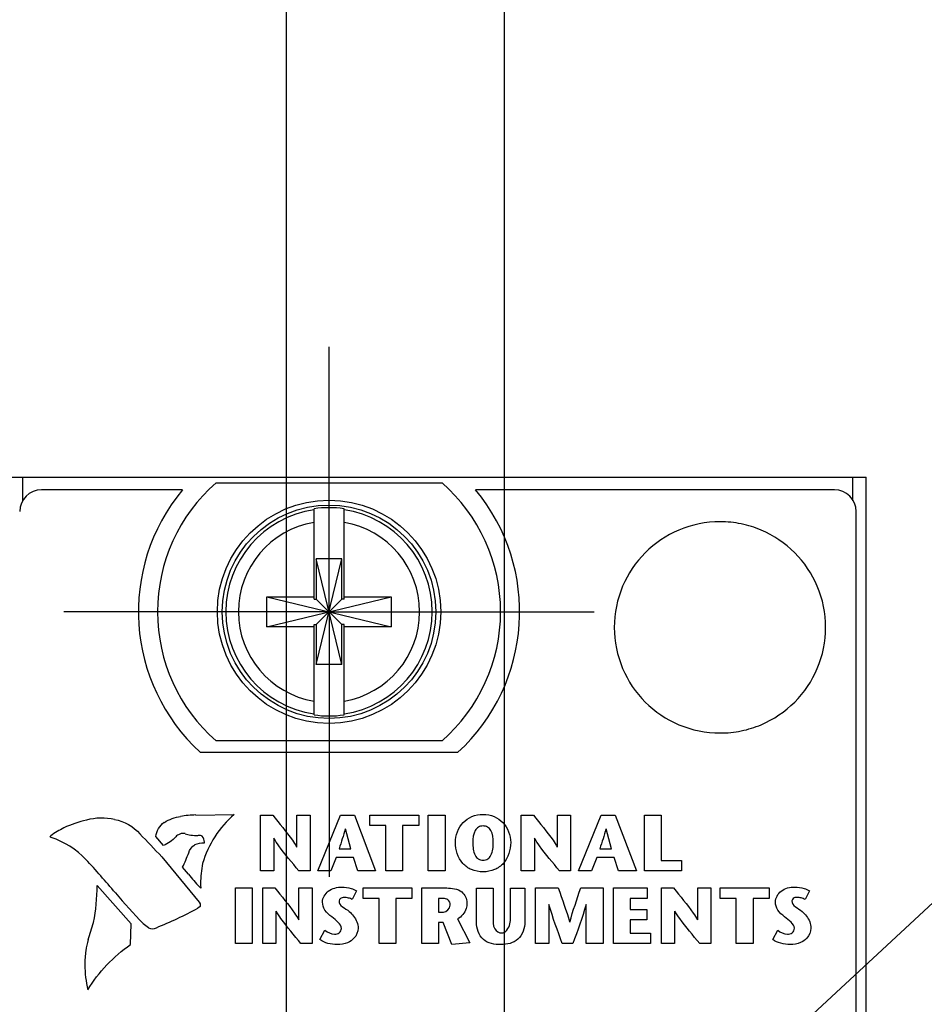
# Model space of a CAD drawing. Header units: inches. Extents: x 0 to 22, y 0 to 17.
# Tile 8 of 17: x 6.541 to 7.371, y 11.654 to 12.558. Entities that reach past the tile are written whole.
import ezdxf

# ---------------------------------------------------------------- set-up
doc = ezdxf.new("R2010")
doc.units = ezdxf.units.IN
doc.header["$LTSCALE"] = 1.21
doc.header["$MEASUREMENT"] = 0
doc.linetypes.add('CENTER', pattern=[0.6, 0.375, -0.075, 0.075, -0.075])
doc.layers.get('0').update_dxf_attribs({"linetype": 'CONTINUOUS'})
for name, color, linetype in [('02___PRT_ALL_AXES', 7, 'CONTINUOUS'), ('DEFAULT_1', 7, 'CENTER'), ('DETAIL', 7, 'CONTINUOUS'), ('DIMENSIONS', 7, 'CONTINUOUS')]:
    doc.layers.add(name, color=color, linetype=linetype)
doc.styles.get("Standard").update_dxf_attribs({"font": 'txt', "width": 0.8})
doc.dimstyles.new('DIMSTYLE_1', dxfattribs={"dimtxt": 0.125, "dimasz": 0.18, "dimexe": 0.125, "dimexo": 0.0625, "dimgap": 0.03125, "dimtad": 0, "dimtih": 1, "dimtoh": 1, "dimzin": 4, "dimdsep": 46, "dimtxsty": 'STANDARD', "dimblk": '_FILLED', "dimblk1": '_FILLED', "dimblk2": '_FILLED', "dimcen": 0.09, "dimazin": 1, "dimtp": 0.001, "dimtm": 0.001, "dimtfac": 1, "dimtofl": 0, "dimtmove": 0, "dimatfit": 3, "dimldrblk": '_FILLED', "dimfxl": 1, "dimtolj": 1, "dimtzin": 4, "dimarcsym": 0})
doc.dimstyles.get("Standard").update_dxf_attribs({"dimtxt": 0.125, "dimasz": 0.18, "dimexe": 0.125, "dimexo": 0.0625, "dimgap": 0.09, "dimtad": 0, "dimtih": 1, "dimtoh": 1, "dimzin": 4, "dimdsep": 46, "dimtxsty": 'STANDARD', "dimblk": '_FILLED', "dimblk1": '_FILLED', "dimblk2": '_FILLED', "dimcen": 0.09, "dimazin": 1, "dimtol": 1, "dimtp": 0.02, "dimtm": 0.02, "dimtfac": 1, "dimtofl": 0, "dimtmove": 0, "dimatfit": 3, "dimldrblk": '_FILLED', "dimfxl": 1, "dimtolj": 1, "dimtzin": 4, "dimarcsym": 0})

# ---------------------------------------------------------------- blocks, each defined once
blk = doc.blocks.new('*D4')
at = {"layer": 'DIMENSIONS', "color": 2, "linetype": 'CONTINUOUS'}
for p, q in [((6.08324, 12.01458), (6.02786, 11.94164)), ((6.51884, 12.01458), (6.08324, 12.01458)), ((6.02786, 11.94164), (5.84334, 11.94164))]:
    blk.add_line(p, q, dxfattribs=at)
at = {"layer": 'DIMENSIONS', "color": 2, "linetype": 'CONTINUOUS', "insert": (5.78084, 12.00414), "char_height": 0.125, "width": 1.225, "attachment_point": 3, "line_spacing_factor": 0.9}
blk.add_mtext('4.82{\\ftxt.shx;\\W1.000000;\\H0.125000; }[122.4]', dxfattribs=at)
blk = doc.blocks.new('_FILLED')
at = {"color": 0, "linetype": 'BYBLOCK'}
blk.add_solid([(0, 0), (-1, 0.1736), (-1, -0.1736)], dxfattribs=at)
blk = doc.blocks.new('*D7')
at = {"layer": 'DIMENSIONS', "color": 2, "linetype": 'CONTINUOUS'}
blk.add_line((6.78584, 11.63513), (6.78584, 12.82563), dxfattribs=at)
at = {"layer": 'DIMENSIONS', "color": 2, "linetype": 'CONTINUOUS', "insert": (6.72334, 12.88813), "char_height": 0.125, "width": 0.725, "attachment_point": 1, "rotation": 90, "line_spacing_factor": 0.9}
blk.add_mtext('.04{\\ftxt.shx;\\W1.000000;\\H0.125000; }[1]', dxfattribs=at)
blk = doc.blocks.new('*D8')
at = {"layer": 'DIMENSIONS', "color": 2, "linetype": 'CONTINUOUS'}
blk.add_line((6.98584, 11.63513), (6.98584, 12.82563), dxfattribs=at)
at = {"layer": 'DIMENSIONS', "color": 2, "linetype": 'CONTINUOUS', "insert": (6.92334, 12.88813), "char_height": 0.125, "width": 0.925, "attachment_point": 1, "rotation": 90, "line_spacing_factor": 0.9}
blk.add_mtext('.16{\\ftxt.shx;\\W1.000000;\\H0.125000; }[4.1]', dxfattribs=at)

msp = doc.modelspace()

# ---------------------------------------------------------------- linework, layer by layer
at = {"color": 7, "linetype": 'CONTINUOUS'}
for p, q in [((6.53184, 12.13813), (7.31784, 12.13813)), ((6.72109, 12.13308), (6.92859, 12.13308)), ((6.69038, 12.12658), (6.56084, 12.12658)), ((7.28884, 12.12658), (6.95931, 12.12658)), ((6.81106, 12.02629), (6.81106, 12.10923)), ((6.83862, 12.02629), (6.83862, 12.10923)), ((7.30884, 8.03658), (7.30884, 12.10658)), ((6.81313, 11.96606), (6.83655, 12.0631)), ((6.81313, 12.0631), (6.81313, 12.02629)), ((6.83655, 11.96606), (6.81313, 12.0631)), ((6.83655, 12.0631), (6.81313, 12.0631)), ((6.83655, 12.02629), (6.83655, 12.0631)), ((6.76775, 12.0008), (6.76775, 12.02836)), ((6.76775, 12.0008), (6.88193, 12.02836)), ((6.76775, 12.02836), (6.81106, 12.02836)), ((6.76775, 12.02836), (6.88193, 12.0008)), ((6.81106, 12.02629), (6.81313, 12.02629)), ((6.81313, 12.00287), (6.83655, 12.02629)), ((6.83655, 12.00287), (6.81313, 12.02629)), ((6.83862, 12.02629), (6.83655, 12.02629)), ((6.83862, 12.02836), (6.88193, 12.02836)), ((6.88193, 12.02836), (6.88193, 12.0008)), ((6.81106, 11.91993), (6.81106, 12.00287)), ((6.81106, 12.00287), (6.81313, 12.00287)), ((6.81313, 12.00287), (6.81313, 11.96606)), ((6.83655, 11.96606), (6.83655, 12.00287)), ((6.83862, 12.00287), (6.83655, 12.00287)), ((6.83862, 11.91993), (6.83862, 12.00287)), ((6.81106, 12.0008), (6.76775, 12.0008)), ((6.88193, 12.0008), (6.83862, 12.0008)), ((6.83655, 11.96606), (6.81313, 11.96606)), ((6.92859, 11.89608), (6.72109, 11.89608))]:
    msp.add_line(p, q, dxfattribs=at)
at = {"color": 8, "linetype": 'CONTINUOUS'}
for p, q in [((6.70252, 11.8279), (6.73762, 11.8285)), ((6.76193, 11.7767), (6.76193, 11.82773)), ((6.76193, 11.82773), (6.7731, 11.82773)), ((6.79526, 11.7985), (6.79526, 11.82773)), ((6.79526, 11.82773), (6.80736, 11.82773)), ((6.80736, 11.82773), (6.80736, 11.7767)), ((6.81455, 11.7767), (6.83536, 11.82774)), ((6.83536, 11.82774), (6.84824, 11.82774)), ((6.84824, 11.82774), (6.86764, 11.7767)), ((6.8623, 11.81818), (6.8623, 11.82773)), ((6.8623, 11.82773), (6.90716, 11.82773)), ((6.90716, 11.82773), (6.90716, 11.81818)), ((6.91598, 11.7767), (6.91598, 11.82773)), ((6.91598, 11.82773), (6.93136, 11.82773)), ((6.93136, 11.82773), (6.93136, 11.7767)), ((7.00124, 11.7767), (7.00124, 11.82773)), ((7.00124, 11.82773), (7.01241, 11.82773)), ((7.03456, 11.7985), (7.03456, 11.82773)), ((7.03456, 11.82773), (7.04666, 11.82773)), ((7.04666, 11.82773), (7.04666, 11.7767)), ((7.05391, 11.7767), (7.07468, 11.82774)), ((7.07468, 11.82774), (7.0876, 11.82774)), ((7.0876, 11.82774), (7.10699, 11.7767)), ((7.11448, 11.7767), (7.11448, 11.82773)), ((7.11448, 11.82773), (7.12989, 11.82773)), ((7.12989, 11.82773), (7.12989, 11.78625)), ((6.84483, 11.79696), (6.83986, 11.81519)), ((6.87702, 11.81818), (6.8623, 11.81818)), ((6.87702, 11.7767), (6.87702, 11.81818)), ((6.89243, 11.81818), (6.89243, 11.7767)), ((6.90716, 11.81818), (6.89243, 11.81818)), ((7.08418, 11.79696), (7.07921, 11.81519)), ((6.67292, 11.79991), (6.66582, 11.8082)), ((6.77405, 11.80659), (6.77405, 11.7767)), ((7.01332, 11.80659), (7.01332, 11.7767)), ((6.83411, 11.79696), (6.84483, 11.79696)), ((7.07346, 11.79696), (7.08418, 11.79696)), ((6.67119, 11.78948), (6.70569, 11.74772)), ((6.83148, 11.78888), (6.8266, 11.7767)), ((6.8473, 11.78888), (6.83148, 11.78888)), ((6.85131, 11.7767), (6.8473, 11.78888)), ((7.07083, 11.78888), (7.06595, 11.7767)), ((7.08665, 11.78888), (7.07083, 11.78888)), ((7.09066, 11.7767), (7.08665, 11.78888)), ((7.12989, 11.78625), (7.14855, 11.78625)), ((7.14855, 11.78625), (7.14855, 11.7767)), ((6.69574, 11.77361), (6.69028, 11.77987)), ((6.77405, 11.7767), (6.76193, 11.7767)), ((6.80736, 11.7767), (6.79708, 11.7767)), ((6.8266, 11.7767), (6.81455, 11.7767)), ((6.86764, 11.7767), (6.85131, 11.7767)), ((6.89243, 11.7767), (6.87702, 11.7767)), ((6.93136, 11.7767), (6.91598, 11.7767)), ((7.01332, 11.7767), (7.00124, 11.7767)), ((7.04666, 11.7767), (7.03638, 11.7767)), ((7.06595, 11.7767), (7.05391, 11.7767)), ((7.10699, 11.7767), (7.09066, 11.7767)), ((7.14855, 11.7767), (7.11448, 11.7767)), ((6.64303, 11.7279), (6.6121, 11.76304)), ((6.70713, 11.76061), (6.70577, 11.76202)), ((6.7389, 11.70986), (6.7389, 11.76089)), ((6.7389, 11.76089), (6.75428, 11.76089)), ((6.75428, 11.76089), (6.75428, 11.70986)), ((6.76391, 11.70986), (6.76391, 11.76089)), ((6.76391, 11.76089), (6.77505, 11.76089)), ((6.79725, 11.73166), (6.79725, 11.76089)), ((6.79725, 11.76089), (6.80934, 11.76089)), ((6.80934, 11.76089), (6.80934, 11.70986)), ((6.85006, 11.75828), (6.84613, 11.75025)), ((6.85611, 11.75134), (6.85611, 11.76089)), ((6.85611, 11.76089), (6.90095, 11.76089)), ((6.90095, 11.76089), (6.90095, 11.75134)), ((6.91009, 11.70986), (6.91009, 11.76089)), ((6.91009, 11.76089), (6.93285, 11.76089)), ((6.96014, 11.72961), (6.96014, 11.76082)), ((6.96014, 11.76082), (6.97552, 11.76082)), ((6.97552, 11.76082), (6.97552, 11.73414)), ((6.99142, 11.73436), (6.99142, 11.76082)), ((6.99142, 11.76082), (7.00471, 11.76082)), ((7.00471, 11.76082), (7.00471, 11.72997)), ((7.01446, 11.70986), (7.01446, 11.76089)), ((7.01446, 11.76089), (7.0353, 11.76089)), ((7.05594, 11.76089), (7.07637, 11.76089)), ((7.07637, 11.76089), (7.07637, 11.70986)), ((7.08589, 11.70986), (7.08589, 11.76089)), ((7.08589, 11.76089), (7.11689, 11.76089)), ((7.11689, 11.76089), (7.11689, 11.75134)), ((7.13002, 11.70986), (7.13002, 11.76089)), ((7.13002, 11.76089), (7.14117, 11.76089)), ((7.16333, 11.73166), (7.16333, 11.76089)), ((7.16333, 11.76089), (7.17546, 11.76089)), ((7.17546, 11.76089), (7.17546, 11.70986)), ((7.184, 11.75134), (7.184, 11.76089)), ((7.184, 11.76089), (7.22885, 11.76089)), ((7.22885, 11.76089), (7.22885, 11.75134)), ((7.26582, 11.75834), (7.26189, 11.75032)), ((6.87084, 11.75134), (6.85611, 11.75134)), ((6.87084, 11.70986), (6.87084, 11.75134)), ((6.88622, 11.75134), (6.88622, 11.70986)), ((6.90095, 11.75134), (6.88622, 11.75134)), ((6.92547, 11.75134), (6.92547, 11.73881)), ((6.92957, 11.75134), (6.92547, 11.75134)), ((7.1013, 11.75134), (7.1013, 11.74127)), ((7.11689, 11.75134), (7.1013, 11.75134)), ((7.19873, 11.75134), (7.184, 11.75134)), ((7.19873, 11.70986), (7.19873, 11.75134)), ((7.21411, 11.75134), (7.21411, 11.70986)), ((7.22885, 11.75134), (7.21411, 11.75134)), ((6.70642, 11.7438), (6.70444, 11.74232)), ((6.70572, 11.74772), (6.70656, 11.74622)), ((6.70648, 11.74629), (6.70637, 11.74382)), ((6.776, 11.73975), (6.776, 11.70986)), ((7.02656, 11.74559), (7.02656, 11.70986)), ((7.06098, 11.70986), (7.06098, 11.74559)), ((7.1013, 11.74127), (7.11651, 11.74127)), ((7.11651, 11.74127), (7.11651, 11.73172)), ((7.14212, 11.73975), (7.14212, 11.70986)), ((6.92547, 11.73881), (6.92987, 11.73881)), ((6.94275, 11.73254), (6.95406, 11.71065)), ((7.1013, 11.73172), (7.1013, 11.71941)), ((7.11651, 11.73172), (7.1013, 11.73172)), ((6.64265, 11.70888), (6.64303, 11.7279)), ((6.81645, 11.71358), (6.82112, 11.72204)), ((6.92547, 11.72917), (6.92547, 11.70986)), ((6.92949, 11.72917), (6.92547, 11.72917)), ((6.93757, 11.70898), (6.92949, 11.72917)), ((7.23221, 11.71364), (7.23687, 11.72209)), ((7.1013, 11.71941), (7.12001, 11.71941)), ((7.12001, 11.71941), (7.12001, 11.70986)), ((6.75428, 11.70986), (6.7389, 11.70986)), ((6.776, 11.70986), (6.76391, 11.70986)), ((6.80934, 11.70986), (6.79906, 11.70986)), ((6.88622, 11.70986), (6.87084, 11.70986)), ((6.92547, 11.70986), (6.91009, 11.70986)), ((6.95406, 11.71065), (6.93757, 11.70898)), ((7.02656, 11.70986), (7.01446, 11.70986)), ((7.04872, 11.70986), (7.03901, 11.70986)), ((7.07637, 11.70986), (7.06098, 11.70986)), ((7.12001, 11.70986), (7.08589, 11.70986)), ((7.14212, 11.70986), (7.13002, 11.70986)), ((7.17546, 11.70986), (7.16515, 11.70986)), ((7.21411, 11.70986), (7.19873, 11.70986))]:
    msp.add_line(p, q, dxfattribs=at)
at = {"color": 7, "linetype": 'CONTINUOUS'}
for radius in [0.1025, 0.09803]:
    msp.add_circle((6.82484, 12.01458), radius, dxfattribs=at)
for centre, radius, start, end in [((6.82484, 12.01458), 0.1575, 131.20295, 228.79705), ((6.82484, 12.01458), 0.1575, 311.20295, 48.79705), ((6.56084, 12.10658), 0.02, 90, 180), ((7.28884, 12.10658), 0.02, 0, 90), ((6.82484, 12.01458), 0.09473, 98.36374, 261.63626), ((6.82484, 12.01458), 0.09565, 81.71661, 98.28339), ((6.82484, 12.01458), 0.09473, 278.36374, 81.63626), ((6.82484, 12.01458), 0.0832, 99.53359, 260.46641), ((6.82484, 12.01458), 0.0832, 279.53359, 80.46641), ((6.82484, 12.01458), 0.09565, 261.71661, 278.28339)]:
    msp.add_arc(centre, radius, start, end, dxfattribs=at)
at = {"color": 8, "linetype": 'CONTINUOUS'}
for centre, radius, start, end in [((6.6247, 11.72251), 0.10315, 102.61123, 114.83826), ((6.6161, 11.77136), 0.05371, 77.22664, 105.11603), ((6.70762, 11.70221), 0.12589, 92.3463, 98.73766), ((6.63627, 11.71189), 0.11785, 117.80746, 124.64319), ((4.71776, 9.95406), 2.68047, 43.21565, 43.83783), ((6.70069, 11.83232), 0.02294, 249.90272, 262.89476), ((6.70549, 11.88233), 0.07322, 264.01272, 269.24597), ((5.99977, 11.23004), 0.82012, 39.93067, 42.79311), ((6.57643, 11.83685), 0.12731, 333.41378, 339.95738), ((6.86118, 11.90736), 0.21278, 218.97599, 223.0829), ((6.41592, 11.76632), 0.19621, 349.11935, 359.04279), ((7.06346, 12.12246), 0.5683, 220.09244, 223.93813), ((6.52209, 12.08144), 0.38505, 291.99174, 298.26784), ((6.48216, 11.75981), 0.12994, 339.1113, 346.42413), ((6.6626, 11.73135), 0.00789, 242.86002, 298.20258), ((6.73145, 11.68159), 0.13175, 166.0108, 170.54237)]:
    msp.add_arc(centre, radius, start, end, dxfattribs=at)
for points, knots in [([(7.28074, 12.00027), (7.28074, 12.0132), (7.27564, 12.03861), (7.25406, 12.07056), (7.22756, 12.08845), (7.20325, 12.09597), (7.17748, 12.09858), (7.14539, 12.09218), (7.11346, 12.07056), (7.09185, 12.03861), (7.08675, 12.0132), (7.08675, 12.00027)], [0, 0, 0, 0, 0.127117, 0.249833, 0.372532, 0.435444, 0.500286, 0.627448, 0.750168, 0.872879, 1, 1, 1, 1]), ([(7.08675, 12.00027), (7.08676, 11.98734), (7.09185, 11.96193), (7.11346, 11.92998), (7.14539, 11.90837), (7.17748, 11.90197), (7.20325, 11.90457), (7.22755, 11.9121), (7.25406, 11.92998), (7.27564, 11.96193), (7.28074, 11.98734), (7.28074, 12.00027)], [0, 0, 0, 0, 0.127106, 0.249817, 0.372543, 0.499714, 0.564561, 0.627477, 0.750182, 0.872898, 1, 1, 1, 1]), ([(6.7731, 11.82773), (6.77926, 11.82016), (6.78711, 11.81081), (6.79396, 11.80067), (6.7951, 11.7985)], [0, 0, 0, 0, 0.798932, 1, 1, 1, 1]), ([(6.94085, 11.80269), (6.94085, 11.80923), (6.94477, 11.81959), (6.956, 11.8272), (6.96624, 11.82919), (6.97647, 11.8272), (6.98769, 11.81959), (6.99161, 11.80923), (6.99161, 11.80269)], [0, 0, 0, 0, 0.247073, 0.369823, 0.500144, 0.630274, 0.752942, 1, 1, 1, 1]), ([(7.01241, 11.82773), (7.01856, 11.82016), (7.02641, 11.81081), (7.03326, 11.80067), (7.0344, 11.7985)], [0, 0, 0, 0, 0.7989, 1, 1, 1, 1]), ([(6.97558, 11.80269), (6.97558, 11.80642), (6.97519, 11.81193), (6.97068, 11.81719), (6.96624, 11.81821), (6.96181, 11.81719), (6.9573, 11.81193), (6.95691, 11.80642), (6.95691, 11.80269)], [0, 0, 0, 0, 0.282672, 0.38976, 0.500011, 0.610246, 0.717328, 1, 1, 1, 1]), ([(6.56973, 11.80716), (6.56932, 11.80719), (6.56861, 11.80794), (6.56907, 11.80868), (6.56933, 11.80883)], [0, 0, 0, 0, 0.580708, 1, 1, 1, 1]), ([(6.69281, 11.81081), (6.69217, 11.81101), (6.69043, 11.81125), (6.68865, 11.81084), (6.68771, 11.81034)], [0, 0, 0, 0, 0.383772, 1, 1, 1, 1]), ([(6.70846, 11.80847), (6.70736, 11.80895), (6.70601, 11.80921), (6.70468, 11.8092), (6.70455, 11.8092)], [0, 0, 0, 0, 0.904085, 1, 1, 1, 1]), ([(6.71041, 11.80234), (6.71041, 11.80256), (6.7106, 11.80469), (6.7097, 11.80693), (6.70846, 11.80838)], [0, 0, 0, 0, 0.105969, 1, 1, 1, 1]), ([(6.79708, 11.7767), (6.79084, 11.78425), (6.78266, 11.7938), (6.77557, 11.8042), (6.77419, 11.80659)], [0, 0, 0, 0, 0.779593, 1, 1, 1, 1]), ([(7.03638, 11.7767), (7.03014, 11.78425), (7.02196, 11.7938), (7.01487, 11.8042), (7.01349, 11.80659)], [0, 0, 0, 0, 0.77959, 1, 1, 1, 1]), ([(6.70154, 11.80074), (6.70428, 11.80182), (6.70732, 11.80241), (6.71031, 11.8024), (6.71036, 11.8024)], [0, 0, 0, 0, 0.984988, 1, 1, 1, 1]), ([(6.99161, 11.80269), (6.99161, 11.7959), (6.98832, 11.78507), (6.97681, 11.77696), (6.96624, 11.77508), (6.95567, 11.77696), (6.94415, 11.78507), (6.94085, 11.7959), (6.94085, 11.80269)], [0, 0, 0, 0, 0.24858, 0.368321, 0.499904, 0.631531, 0.751364, 1, 1, 1, 1]), ([(6.95691, 11.80269), (6.95691, 11.7987), (6.95716, 11.79292), (6.96163, 11.78711), (6.96624, 11.78598), (6.97085, 11.78711), (6.97532, 11.79292), (6.97558, 11.7987), (6.97558, 11.80269)], [0, 0, 0, 0, 0.286079, 0.392053, 0.500093, 0.607878, 0.713877, 1, 1, 1, 1]), ([(6.70865, 11.78351), (6.70751, 11.77745), (6.70681, 11.76976), (6.70697, 11.7621), (6.70702, 11.7606)], [0, 0, 0, 0, 0.804095, 1, 1, 1, 1]), ([(6.77505, 11.76089), (6.78123, 11.75333), (6.78908, 11.74398), (6.79594, 11.73383), (6.79708, 11.73166)], [0, 0, 0, 0, 0.79902, 1, 1, 1, 1]), ([(6.81886, 11.748), (6.81886, 11.75175), (6.82379, 11.75986), (6.83527, 11.76238), (6.84419, 11.76094), (6.84854, 11.75921), (6.85006, 11.75828)], [0, 0, 0, 0, 0.294204, 0.636811, 0.860308, 1, 1, 1, 1]), ([(6.93285, 11.76089), (6.9376, 11.76089), (6.94703, 11.75985), (6.95135, 11.75094), (6.95135, 11.74727)], [0, 0, 0, 0, 0.563569, 1, 1, 1, 1]), ([(7.14117, 11.76089), (7.14734, 11.75333), (7.1552, 11.74398), (7.16206, 11.73383), (7.1632, 11.73166)], [0, 0, 0, 0, 0.799017, 1, 1, 1, 1]), ([(7.23462, 11.74806), (7.23462, 11.75181), (7.23955, 11.75992), (7.25104, 11.76245), (7.25995, 11.76101), (7.26432, 11.75929), (7.26582, 11.75834)], [0, 0, 0, 0, 0.294405, 0.636698, 0.860688, 1, 1, 1, 1]), ([(6.84613, 11.75025), (6.84507, 11.7509), (6.84257, 11.75186), (6.8389, 11.75231), (6.83518, 11.75189), (6.83207, 11.74516), (6.84006, 11.74231), (6.84336, 11.73925)], [0, 0, 0, 0, 0.136805, 0.286706, 0.415448, 0.505897, 1, 1, 1, 1]), ([(6.92987, 11.73881), (6.93278, 11.73881), (6.9374, 11.74382), (6.93477, 11.75067), (6.9311, 11.75134), (6.92957, 11.75134)], [0, 0, 0, 0, 0.466654, 0.754379, 1, 1, 1, 1]), ([(7.26189, 11.75032), (7.26082, 11.75096), (7.25832, 11.75192), (7.25467, 11.75238), (7.25094, 11.75195), (7.24789, 11.74521), (7.25582, 11.74236), (7.25912, 11.73932)], [0, 0, 0, 0, 0.136906, 0.28706, 0.415489, 0.506235, 1, 1, 1, 1]), ([(6.79906, 11.70986), (6.79282, 11.71741), (6.78464, 11.72696), (6.77755, 11.73736), (6.77617, 11.73975)], [0, 0, 0, 0, 0.779592, 1, 1, 1, 1]), ([(6.82112, 11.72204), (6.8236, 11.72011), (6.82807, 11.71776), (6.83462, 11.71907), (6.83739, 11.72449), (6.83298, 11.73007), (6.82708, 11.73443), (6.82063, 11.73979), (6.81886, 11.74542), (6.81886, 11.748)], [0, 0, 0, 0, 0.191858, 0.284113, 0.37713, 0.504344, 0.663859, 0.842616, 1, 1, 1, 1]), ([(6.95135, 11.74727), (6.95135, 11.7455), (6.9508, 11.73958), (6.94644, 11.73435), (6.94275, 11.73254)], [0, 0, 0, 0, 0.300959, 1, 1, 1, 1]), ([(7.16515, 11.70986), (7.15891, 11.71741), (7.15074, 11.72697), (7.14365, 11.73736), (7.14226, 11.73975)], [0, 0, 0, 0, 0.779422, 1, 1, 1, 1]), ([(7.23687, 11.72209), (7.23939, 11.72019), (7.24384, 11.71785), (7.2504, 11.71914), (7.25314, 11.72456), (7.24874, 11.73012), (7.24287, 11.73451), (7.23639, 11.73984), (7.23462, 11.74548), (7.23462, 11.74806)], [0, 0, 0, 0, 0.192267, 0.284218, 0.377117, 0.504262, 0.663525, 0.842643, 1, 1, 1, 1]), ([(6.84336, 11.73925), (6.84479, 11.73792), (6.84903, 11.73387), (6.85153, 11.72788), (6.85153, 11.72394)], [0, 0, 0, 0, 0.3309, 1, 1, 1, 1]), ([(6.97552, 11.73414), (6.97552, 11.73052), (6.97471, 11.72374), (6.98093, 11.71955), (6.98342, 11.71955)], [0, 0, 0, 0, 0.592648, 1, 1, 1, 1]), ([(6.98342, 11.71955), (6.98716, 11.71955), (6.99148, 11.72662), (6.99142, 11.73221), (6.99142, 11.73436)], [0, 0, 0, 0, 0.635962, 1, 1, 1, 1]), ([(7.25912, 11.73932), (7.26055, 11.73799), (7.26479, 11.73393), (7.26728, 11.72794), (7.26728, 11.72399)], [0, 0, 0, 0, 0.330946, 1, 1, 1, 1]), ([(6.85153, 11.72394), (6.85153, 11.72062), (6.84894, 11.71484), (6.8414, 11.7097), (6.83271, 11.70853), (6.8239, 11.70952), (6.81856, 11.71188), (6.81645, 11.71358)], [0, 0, 0, 0, 0.228339, 0.391808, 0.611858, 0.81361, 1, 1, 1, 1]), ([(7.00471, 11.72997), (7.00471, 11.72413), (7.00027, 11.71152), (6.98251, 11.70777), (6.96439, 11.71097), (6.96014, 11.72385), (6.96014, 11.72961)], [0, 0, 0, 0, 0.258927, 0.49685, 0.744948, 1, 1, 1, 1]), ([(7.26728, 11.72399), (7.26728, 11.72068), (7.2647, 11.7149), (7.25718, 11.70977), (7.24849, 11.7086), (7.23967, 11.70959), (7.23433, 11.71195), (7.23221, 11.71364)], [0, 0, 0, 0, 0.228106, 0.391441, 0.611198, 0.813302, 1, 1, 1, 1]), ([(6.6015, 11.70323), (6.60093, 11.69897), (6.60015, 11.68696), (6.60159, 11.67488), (6.60342, 11.66738)], [0, 0, 0, 0, 0.357151, 1, 1, 1, 1])]:
    msp.add_open_spline(points, degree=3, knots=knots, dxfattribs=at)
for points in [[(6.62798, 11.82377), (6.63675, 11.82235), (6.64544, 11.81741), (6.6512, 11.81064)], [(6.66582, 11.8082), (6.66636, 11.81323), (6.66938, 11.81838), (6.67352, 11.8213)], [(6.67363, 11.82113), (6.67806, 11.82403), (6.68331, 11.82592), (6.68858, 11.82651)], [(6.73762, 11.8285), (6.72421, 11.81678), (6.71381, 11.80061), (6.70873, 11.78354)], [(6.83973, 11.81519), (6.83806, 11.80906), (6.83601, 11.80303), (6.83411, 11.79696)], [(7.07908, 11.81519), (7.07741, 11.80906), (7.07537, 11.80303), (7.07346, 11.79696)], [(6.60163, 11.78712), (6.59304, 11.79628), (6.58172, 11.8034), (6.56973, 11.80716)], [(6.68405, 11.80795), (6.68101, 11.80451), (6.67714, 11.80168), (6.67295, 11.79981)], [(6.68773, 11.81031), (6.68639, 11.80975), (6.68513, 11.80895), (6.68405, 11.80798)], [(6.69598, 11.79322), (6.69688, 11.7962), (6.69897, 11.799), (6.7016, 11.80068)], [(7.0353, 11.76089), (7.03902, 11.7505), (7.04269, 11.74008), (7.04574, 11.72947)], [(7.04587, 11.72947), (7.04878, 11.74008), (7.05238, 11.75048), (7.05594, 11.76089)], [(7.03901, 11.70986), (7.03462, 11.72167), (7.03033, 11.73352), (7.0267, 11.74559)], [(7.06082, 11.74559), (7.05727, 11.73353), (7.05303, 11.72167), (7.04872, 11.70986)], [(6.65898, 11.72437), (6.65729, 11.72546), (6.65571, 11.72672), (6.65423, 11.72809)], [(6.60337, 11.66738), (6.6133, 11.68362), (6.62696, 11.69805), (6.64262, 11.70886)]]:
    msp.add_open_spline(points, degree=3, dxfattribs=at)
at = {"layer": '02___PRT_ALL_AXES', "color": 7, "linetype": 'CONTINUOUS'}
for p, q in [((6.54384, 12.11645), (6.54384, 12.13813)), ((7.30584, 12.11645), (7.30584, 12.13813)), ((7.31784, 8.00169), (7.31784, 12.13813)), ((6.70659, 11.88558), (6.94309, 11.88558))]:
    msp.add_line(p, q, dxfattribs=at)
for start, end in [(140.20818, 227.4886), (312.5114, 39.79182)]:
    msp.add_arc((6.82484, 12.01458), 0.175, start, end, dxfattribs=at)
at = {"layer": 'DEFAULT_1', "color": 7, "linetype": 'CENTER'}
for q in [(6.82484, 12.25808), (6.58134, 12.01458), (6.82484, 11.77108), (7.06834, 12.01458)]:
    msp.add_line((6.82484, 12.01458), q, dxfattribs=at)

# ---------------------------------------------------------------- dimensions: what is measured, and where the dimension line sits
at = {"layer": 'DIMENSIONS', "color": 2, "linetype": 'CONTINUOUS'}
for feature_location, offset, dtype, origin, picture, middle in [((6.98584, 11.63513), (0, 1.1905), 1, (6.82484, 11.57263), '*D8', (6.98584, 13.35063)), ((6.78584, 11.63513), (0, 1.1905), 1, (6.82484, 11.57263), '*D7', (6.78584, 13.25063)), ((6.51884, 12.01458), (-0.6755, -0.07294), 0, (6.58134, 7.19469), '*D4', (5.16834, 11.94164))]:
    dim = msp.add_ordinate_dim(feature_location=feature_location, offset=offset, dtype=dtype, origin=origin, dimstyle='DIMSTYLE_1', dxfattribs=at)
    dim.commit()
    dim.dimension.update_dxf_attribs({"geometry": picture, "text_midpoint": middle})

# ---------------------------------------------------------------- leaders
at = {"layer": 'DETAIL', "color": 2, "linetype": 'CONTINUOUS'}
msp.add_leader([(7.03421, 11.42762), (8.07484, 12.39207), (8.25484, 12.39207)], dimstyle='STANDARD', override={"dimtad": 0}, dxfattribs=at)

doc.saveas('drawing.dxf')
